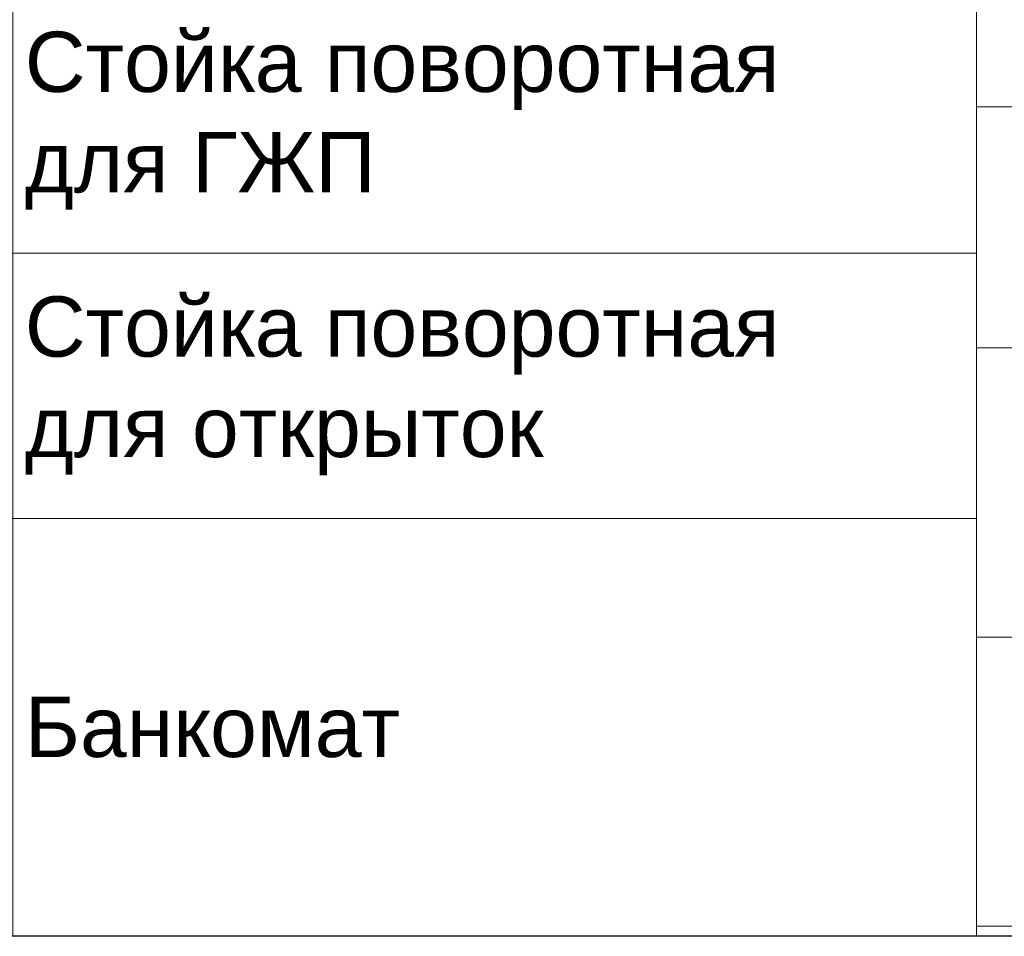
# Model space of a CAD drawing. Header units: millimetres. Extents: x -57449114 to 30620931, y -92609 to 84364.
# Tile 17 of 256: x -63476 to -59389, y -55394 to -51591. Entities that reach past the tile are written whole.
import ezdxf

# ---------------------------------------------------------------- set-up
doc = ezdxf.new("R2010")
doc.units = ezdxf.units.MM
doc.layers.get('0').update_dxf_attribs({"lineweight": 0})
doc.layers.get('Defpoints').update_dxf_attribs({"color": 30})
doc.styles.add('HVAC_AEP', font='arial.ttf')

# ---------------------------------------------------------------- blocks, each defined once
blk = doc.blocks.new('*T196')
at = {"color": 0, "linetype": 'ByBlock', "lineweight": -2, "transparency": 16777216}
for p, q in [((0, 0), (6500, 0)), ((0, 0), (0, -14269.7)), ((6500, 0), (6500, -14269.7)), ((0, -469.7), (6500, -469.7)), ((2500, -469.7), (2500, -14269.7)), ((0, -1735.2), (6500, -1735.2)), ((0, -2985.2), (6500, -2985.2)), ((0, -4235.2), (6500, -4235.2)), ((0, -5485.2), (6500, -5485.2)), ((0, -6735.2), (6500, -6735.2)), ((0, -7985.2), (6500, -7985.2)), ((0, -9235.2), (6500, -9235.2)), ((0, -10335.2), (6500, -10335.2)), ((0, -11435.2), (6500, -11435.2)), ((0, -12535.2), (6500, -12535.2)), ((0, -14269.7), (6500, -14269.7))]:
    blk.add_line(p, q, dxfattribs=at)
at = {"color": 0, "lineweight": 15, "transparency": 16777216, "style": 'HVAC_AEP'}
for s, insert, char_height, width, attachment_point in [('Клиентский зал', (3250, -234.8), 300, 6497, 5), ('Стол для заполнения^Jдокументов/МГН', (2550, -1102.4), 250, 3900, 4), ('Стеллаж пристенный^J2250 х 665 х 500', (2550, -2360.2), 250, 3900, 4), ('Стеллаж пристенный^J2250 х 1000 х 500', (2550, -3610.2), 250, 3900, 4), ('Стеллаж островной^J1550 х 1000 х 1000', (2550, -4860.2), 250, 3900, 4), ('Стеллаж пристенный^Jугловой^J2250 х 1000 х 500', (2550, -6110.2), 250, 3900, 4), ('Стул для мест^Jожидания (голубой)', (2550, -7360.2), 250, 3900, 4), ('Рекламно^Jинформационный^Jстенд А3', (2550, -8610.2), 250, 3900, 4), ('Информационный^Jстенд А4', (2550, -9785.2), 250, 3900, 4), ('Стойка поворотная^Jдля ГЖП', (2550, -10885.2), 250, 3900, 4), ('Стойка поворотная^Jдля открыток', (2550, -11985.2), 250, 3900, 4), ('Банкомат', (2550, -13402.4), 250, 3900, 4)]:
    blk.add_mtext(s, dxfattribs=dict(at, insert=insert, char_height=char_height, width=width, attachment_point=attachment_point))
blk = doc.blocks.new('*T199')
at = {"color": 0, "linetype": 'ByBlock', "lineweight": -2, "transparency": 16777216}
for p, q in [((0, 0), (6500, 0)), ((0, 0), (0, -9080.2)), ((6500, 0), (6500, -9080.2)), ((0, -469.7), (6500, -469.7)), ((2500, -469.7), (2500, -9080.2)), ((0, -1469.7), (6500, -1469.7)), ((0, -2469.7), (6500, -2469.7)), ((0, -4075), (6500, -4075)), ((0, -5680.2), (6500, -5680.2)), ((0, -6680.2), (6500, -6680.2)), ((0, -7880.2), (6500, -7880.2)), ((0, -9080.2), (6500, -9080.2))]:
    blk.add_line(p, q, dxfattribs=at)
at = {"color": 0, "lineweight": 15, "transparency": 16777216, "style": 'HVAC_AEP'}
for s, insert, char_height, width, attachment_point in [('Фарма', (3250, -234.8), 300, 6497, 5), ('Кресло рабочее', (2550, -969.7), 250, 3900, 4), ('Холодильник^Jфармацевтический', (2550, -1969.7), 250, 3900, 4), ('Аптечный шкаф для^Jрецептурных^Jлекарств с замками^J1099Х460Х 2200', (2550, -3272.3), 250, 3900, 4), ('Аптечный шкаф для^Jхранения резиновых^Jизделий^J600Х400Х2000 мм', (2550, -4877.6), 250, 3900, 4), ('Шкаф для хранения^JЛП 800Х400Х 2000', (2550, -6180.2), 250, 3900, 4), ('Шкаф металл.для^Jхранения ССЖ^J300Х500Х 1860', (2550, -7280.2), 250, 3900, 4), ('Тумба под^Jхолодильник^J600Х610Х516', (2550, -8480.2), 250, 3900, 4)]:
    blk.add_mtext(s, dxfattribs=dict(at, insert=insert, char_height=char_height, width=width, attachment_point=attachment_point))

msp = doc.modelspace()

# ---------------------------------------------------------------- linework, layer by layer
at = {"layer": 'Defpoints'}
msp.add_lwpolyline([(39622.9, -55394.4), (-153407.1, -55394.4)], dxfattribs=at)

# ---------------------------------------------------------------- block references
for name, p in [('*T196', (-66004.5, -41124.8)), ('*T199', (-59504.5, -46272.2))]:
    msp.add_blockref(name, p)

doc.saveas('drawing.dxf')
